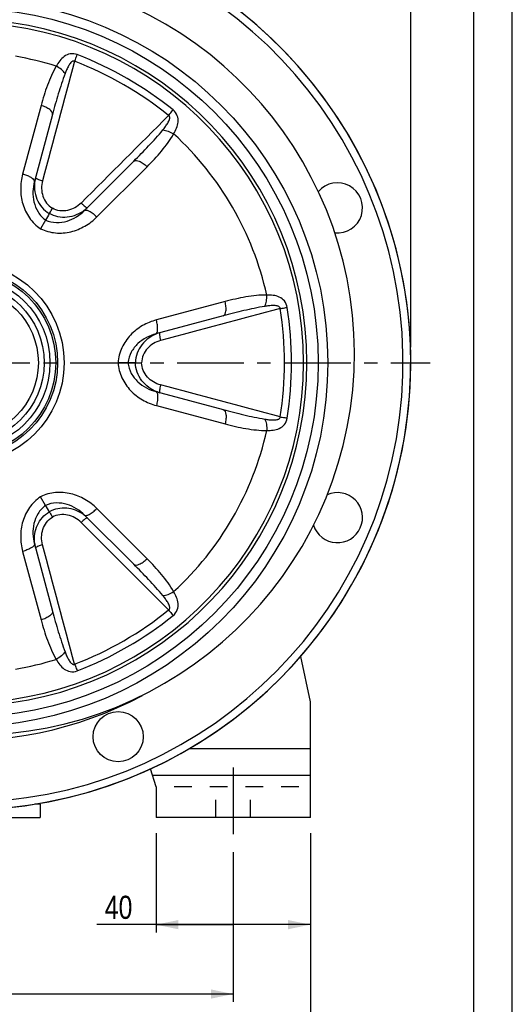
# Model space of a CAD drawing. Header units: millimetres. Extents: x 0 to 841, y 0 to 594.
# Tile 9 of 10: x 712 to 840, y 199 to 454. Entities that reach past the tile are written whole.
import ezdxf

# ---------------------------------------------------------------- set-up
doc = ezdxf.new("R2010")
doc.units = ezdxf.units.MM
doc.header["$LTSCALE"] = 46.2
doc.linetypes.add('CENTER', pattern=[0.6, 0.375, -0.075, 0.075, -0.075])
doc.linetypes.add('HIDDEN', pattern=[0.2, 0.1, -0.1])
doc.layers.get('0').update_dxf_attribs({"linetype": 'CONTINUOUS'})
for name, color, linetype in [('ASSI', 7, 'CONTINUOUS'), ('GEOM', 7, 'CONTINUOUS'), ('QUOTE', 7, 'CONTINUOUS')]:
    doc.layers.add(name, color=color, linetype=linetype)
doc.styles.get("Standard").update_dxf_attribs({"font": 'txt', "width": 0.8})
doc.dimstyles.new('DIMSTYLE_1', dxfattribs={"dimtxt": 6, "dimasz": 5.8, "dimexe": 1, "dimexo": 2, "dimgap": 0.75, "dimtad": 1, "dimdec": 3, "dimtxsty": 'Standard', "dimblk": '_FILLED', "dimblk1": '_FILLED', "dimblk2": '_FILLED', "dimcen": 0.09, "dimadec": 3, "dimazin": 2, "dimtp": 0.5, "dimtm": 0.5, "dimtfac": 1, "dimtdec": 3, "dimtofl": 0, "dimtmove": 0, "dimatfit": 3, "dimldrblk": '_FILLED', "dimfxl": 0, "dimtolj": 1, "dimarcsym": 0})
doc.dimstyles.new('DIMSTYLE_3', dxfattribs={"dimtxt": 6, "dimasz": 5.8, "dimexe": 1, "dimexo": 2, "dimgap": 0.75, "dimtad": 1, "dimdec": 3, "dimtxsty": 'Standard', "dimblk": '_FILLED', "dimblk1": '_FILLED', "dimblk2": '_FILLED', "dimcen": 0.09, "dimadec": 3, "dimazin": 2, "dimtp": 0.3, "dimtm": 0.3, "dimtfac": 1, "dimtdec": 3, "dimtofl": 0, "dimtmove": 0, "dimatfit": 3, "dimldrblk": '_FILLED', "dimfxl": 0, "dimtolj": 1, "dimarcsym": 0})

# ---------------------------------------------------------------- blocks, each defined once
blk = doc.blocks.new('_FILLED')
at = {"color": 0, "linetype": 'ByBlock'}
blk.add_solid([(0, 0), (-1, 0.207), (-1, -0.207)], dxfattribs=at)
blk = doc.blocks.new('*D1')
at = {"layer": 'QUOTE', "color": 2, "linetype": 'Continuous'}
for p, q in [((627.69, 238.09), (627.69, 199.33)), ((767.69, 238.09), (767.69, 199.33)), ((627.69, 201.33), (697.69, 201.33)), ((767.69, 201.33), (697.69, 201.33))]:
    blk.add_line(p, q, dxfattribs=at)
at = {"layer": 'QUOTE', "color": 2, "linetype": 'Continuous', "xscale": 5.8, "yscale": 5.8, "zscale": 5.8, "rotation": 180}
blk.add_blockref('_FILLED', (627.69, 201.33), dxfattribs=at)
at = {"layer": 'QUOTE', "color": 2, "linetype": 'Continuous', "xscale": 5.8, "yscale": 5.8, "zscale": 5.8}
blk.add_blockref('_FILLED', (767.69, 201.33), dxfattribs=at)
at = {"layer": 'QUOTE', "color": 2, "linetype": 'Continuous', "insert": (697.69, 208.83), "char_height": 6, "width": 16.8, "attachment_point": 2, "line_spacing_factor": 0.9}
blk.add_mtext('140', dxfattribs=at)
blk = doc.blocks.new('*D3')
at = {"layer": 'QUOTE', "color": 2, "linetype": 'Continuous'}
for p, q in [((747.69, 243.09), (747.69, 217.33)), ((787.69, 243.09), (787.69, 217.33)), ((767.69, 219.33), (732.35, 219.33)), ((747.69, 219.33), (767.69, 219.33)), ((787.69, 219.33), (767.69, 219.33))]:
    blk.add_line(p, q, dxfattribs=at)
at = {"layer": 'QUOTE', "color": 2, "linetype": 'Continuous', "xscale": 5.8, "yscale": 5.8, "zscale": 5.8, "rotation": 180}
blk.add_blockref('_FILLED', (747.69, 219.33), dxfattribs=at)
at = {"layer": 'QUOTE', "color": 2, "linetype": 'Continuous', "xscale": 5.8, "yscale": 5.8, "zscale": 5.8}
blk.add_blockref('_FILLED', (787.69, 219.33), dxfattribs=at)
at = {"layer": 'QUOTE', "color": 2, "linetype": 'Continuous', "insert": (741.55, 226.83), "char_height": 6, "width": 13.8, "attachment_point": 3, "line_spacing_factor": 0.9}
blk.add_mtext('40', dxfattribs=at)
blk = doc.blocks.new('*D4')
at = {"layer": 'QUOTE', "color": 2, "linetype": 'Continuous'}
for p, q in [((581.69, 369.09), (581.69, 530.41)), ((813.69, 369.09), (813.69, 530.41)), ((581.69, 528.41), (697.69, 528.41)), ((813.69, 528.41), (697.69, 528.41))]:
    blk.add_line(p, q, dxfattribs=at)
at = {"layer": 'QUOTE', "color": 2, "linetype": 'Continuous', "xscale": 5.8, "yscale": 5.8, "zscale": 5.8, "rotation": 180}
blk.add_blockref('_FILLED', (581.69, 528.41), dxfattribs=at)
at = {"layer": 'QUOTE', "color": 2, "linetype": 'Continuous', "xscale": 5.8, "yscale": 5.8, "zscale": 5.8}
blk.add_blockref('_FILLED', (813.69, 528.41), dxfattribs=at)
at = {"layer": 'QUOTE', "color": 2, "linetype": 'Continuous', "insert": (697.69, 535.91), "char_height": 6, "width": 19.8, "attachment_point": 2, "line_spacing_factor": 0.9}
blk.add_mtext('232', dxfattribs=at)
blk = doc.blocks.new('*D18')
at = {"layer": 'QUOTE', "color": 2, "linetype": 'Continuous'}
for p, q in [((607.69, 243.09), (607.69, 182.72)), ((787.69, 243.09), (787.69, 182.72)), ((607.69, 184.72), (697.69, 184.72)), ((787.69, 184.72), (697.69, 184.72))]:
    blk.add_line(p, q, dxfattribs=at)
at = {"layer": 'QUOTE', "color": 2, "linetype": 'Continuous', "xscale": 5.8, "yscale": 5.8, "zscale": 5.8, "rotation": 180}
blk.add_blockref('_FILLED', (607.69, 184.72), dxfattribs=at)
at = {"layer": 'QUOTE', "color": 2, "linetype": 'Continuous', "xscale": 5.8, "yscale": 5.8, "zscale": 5.8}
blk.add_blockref('_FILLED', (787.69, 184.72), dxfattribs=at)
at = {"layer": 'QUOTE', "color": 2, "linetype": 'Continuous', "insert": (697.69, 192.22), "char_height": 6, "width": 16.2, "attachment_point": 2, "line_spacing_factor": 0.9}
blk.add_mtext('180', dxfattribs=at)

msp = doc.modelspace()

# ---------------------------------------------------------------- linework, layer by layer
at = {"color": 7, "linetype": 'Continuous'}
for p, q in [((840, 0), (840, 594)), ((830, 10), (830, 584))]:
    msp.add_line(p, q, dxfattribs=at)
at = {"layer": 'ASSI', "color": 2, "linetype": 'CENTER'}
for p, q in [((697.6856, 365.0915), (818.6856, 365.0915)), ((767.6856, 260.0915), (767.6856, 242.0915))]:
    msp.add_line(p, q, dxfattribs=at)
at = {"layer": 'ASSI', "color": 7, "linetype": 'Continuous'}
for p, q in [((787.6856, 277.0915), (785.1715, 288.9193)), ((756.3511, 265.0197), (787.6856, 265.0197)), ((717.6856, 250.5915), (717.6856, 247.0915)), ((677.6856, 247.0915), (717.6856, 247.0915))]:
    msp.add_line(p, q, dxfattribs=at)
at = {"layer": 'ASSI', "color": 8, "linetype": 'HIDDEN'}
for p, q in [((763.1856, 247.0915), (763.1856, 255.0915)), ((772.1856, 247.0915), (772.1856, 255.0915))]:
    msp.add_line(p, q, dxfattribs=at)
at = {"layer": 'ASSI', "color": 7, "linetype": 'Continuous'}
for centre, radius in [((697.6856, 365.0915), 24.5), ((697.6856, 365.0915), 22.5), ((737.8674, 268.0842), 6.5)]:
    msp.add_circle(centre, radius, dxfattribs=at)
for centre, radius, start, end in [((697.6856, 365.0915), 116, 272.428025, 81.322808), ((794.693, 405.2733), 6.5, 263.830649, 139.815491), ((794.693, 324.9097), 6.5, 197.457767, 114.122453)]:
    msp.add_arc(centre, radius, start, end, dxfattribs=at)
at = {"layer": 'GEOM', "color": 9, "linetype": 'Continuous'}
for p, q in [((717.8815, 431.8085), (713.114, 414.0158)), ((732.3411, 402.915), (745.3663, 415.9402)), ((765.5622, 380.9598), (747.7695, 376.1923)), ((747.7695, 353.9907), (765.5622, 349.2232)), ((745.3663, 314.2428), (732.3411, 327.268)), ((713.114, 316.1672), (717.8815, 298.3745)), ((717.6856, 250.5915), (716.2726, 250.5915))]:
    msp.add_line(p, q, dxfattribs=at)
at = {"layer": 'GEOM', "color": 7, "linetype": 'Continuous'}
for p, q in [((720.8465, 429.5291), (716.1771, 412.1026)), ((729.1528, 404.6113), (741.9097, 417.3682)), ((719.0428, 402.0833), (717.7582, 399.8583)), ((765.0706, 377.2524), (747.6443, 372.583)), ((740.4001, 365.0915), (737.8309, 365.0915)), ((747.6443, 357.6), (765.0706, 352.9306)), ((719.0428, 328.0997), (717.7582, 330.3247)), ((741.9097, 312.8148), (729.1528, 325.5718)), ((716.1771, 318.0802), (720.8465, 300.654)), ((787.6856, 247.0915), (787.6856, 277.0915)), ((747.6856, 255.0915), (746.2519, 259.7808)), ((746.7684, 258.0915), (787.6856, 258.0915)), ((747.6856, 255.0915), (747.6856, 247.0915)), ((717.6856, 250.5915), (717.6856, 247.0915)), ((787.6856, 247.0915), (747.6856, 247.0915))]:
    msp.add_line(p, q, dxfattribs=at)
at = {"layer": 'GEOM', "color": 8, "linetype": 'HIDDEN'}
msp.add_line((784.6856, 255.0915), (750.8227, 255.0915), dxfattribs=at)
at = {"layer": 'GEOM', "color": 7, "linetype": 'Continuous'}
for radius in [94.5, 23.9998, 20.9998, 19.5]:
    msp.add_circle((697.6856, 365.0915), radius, dxfattribs=at)
at = {"layer": 'GEOM', "color": 9, "linetype": 'Continuous'}
for radius in [92, 26.1919]:
    msp.add_circle((697.6856, 365.0915), radius, dxfattribs=at)
at = {"layer": 'GEOM', "color": 7, "linetype": 'Continuous'}
for centre, radius, start, end in [((697.6856, 365.0915), 116, 98.678951, 81.321049), ((700.0856, 367.4915), 99, 180, 81.80388), ((697.6856, 365.0915), 98, 100.58398, 298.302446), ((717.1856, 250.5915), 0.5, 0, 29.456802)]:
    msp.add_arc(centre, radius, start, end, dxfattribs=at)
at = {"layer": 'GEOM', "color": 9, "linetype": 'Continuous'}
for centre, radius, start, end in [((697.6856, 365.0915), 114, 98.831055, 81.168946), ((697.6856, 365.0915), 88.2166, 272.457274, 87.542726), ((697.6856, 365.0915), 89.07, 272.457274, 87.542726), ((697.6856, 365.0915), 80.6362, 72.581922, 80.328731), ((693.3223, 357.534), 93.8332, 51.20982, 68.79018), ((694.2076, 359.0674), 90.2279, 51.033088, 68.96691), ((697.6856, 365.0915), 80.6362, 12.581927, 47.418047), ((725.1151, 410.8275), 8.9635, 165.005346, 169.074055), ((723.5702, 411.7236), 8.9767, 307.810768, 314.993343), ((690.7344, 365.0915), 90.2231, 351.032609, 8.967391), ((688.9639, 365.0915), 93.8282, 351.209353, 8.790647), ((751.0084, 364.2075), 8.9608, 105.006998, 109.530834), ((751.0086, 365.9761), 8.9614, 250.508227, 254.992977), ((697.6856, 365.0915), 80.6362, 312.581927, 347.418047), ((723.5688, 318.4566), 8.9796, 45.013074, 53.932733), ((725.1296, 319.3581), 8.9782, 186.135358, 190.512533), ((725.1132, 319.3547), 8.9614, 190.510216, 194.992983), ((694.2072, 371.1163), 90.2286, 291.03316, 308.966841), ((693.3219, 372.6496), 93.8339, 291.209885, 308.790115), ((697.6856, 365.0915), 80.6362, 279.671262, 287.418041)]:
    msp.add_arc(centre, radius, start, end, dxfattribs=at)
for points, knots in [([(727.2696, 445.0111), (726.6944, 445.2349), (725.4574, 445.3755), (723.8428, 444.6492), (722.6743, 443.4524), (722.0896, 442.5198), (721.8236, 442.0308)], [0, 0, 0, 0, 0.27213934, 0.51683032, 0.75460675, 1, 1, 1, 1]), ([(726.591, 443.2837), (726.6529, 443.4432), (726.8771, 444.0198), (727.1034, 444.5955), (727.2696, 445.0111)], [0, 0, 0, 0, 0.27659636, 1, 1, 1, 1]), ([(721.8236, 442.0308), (721.3625, 441.2518), (720.5411, 439.6269), (719.1636, 436.2326), (718.359, 433.5904), (717.8815, 431.8085)], [0, 0, 0, 0, 0.24722965, 0.49613227, 1, 1, 1, 1]), ([(724.1033, 440.0851), (723.8499, 440.4804), (723.1419, 441.2193), (722.2988, 441.7808), (721.8233, 442.0303)], [0, 0, 0, 0, 0.46648174, 1, 1, 1, 1]), ([(726.591, 443.2837), (726.5092, 443.3331), (726.3147, 443.3857), (726.0393, 443.3023), (725.8103, 443.1502), (725.5477, 442.9023), (725.2724, 442.5447), (724.9907, 442.0832), (724.7403, 441.6011), (724.4352, 440.9383), (724.2321, 440.4283), (724.1033, 440.0851)], [0, 0, 0, 0, 0.06557891, 0.12927603, 0.1914653, 0.25313363, 0.37615343, 0.49963193, 0.62375852, 0.74854998, 1, 1, 1, 1]), ([(724.1033, 440.0851), (723.4576, 438.3645), (722.322, 434.8573), (721.3241, 431.3117), (720.8465, 429.5291)], [0, 0, 0, 0, 0.49894395, 1, 1, 1, 1]), ([(720.8465, 429.5291), (720.9695, 429.9882), (720.3609, 430.6345), (719.6662, 431.0864), (718.9201, 431.4755), (718.3092, 431.6914), (717.8815, 431.8085)], [0, 0, 0, 0, 0.36374145, 0.50460943, 0.66066787, 1, 1, 1, 1]), ([(749.4231, 425.4667), (749.656, 425.75), (749.9962, 426.1811), (750.4179, 426.7769), (750.7103, 427.235), (750.9689, 427.71), (751.1411, 428.1274), (751.2238, 428.4789), (751.2418, 428.7532), (751.1754, 429.033), (751.0328, 429.1744), (750.9493, 429.2204)], [0, 0, 0, 0, 0.25154869, 0.37638827, 0.50055757, 0.62407285, 0.74711502, 0.8087814, 0.87100646, 0.93463052, 1, 1, 1, 1]), ([(750.9493, 429.2204), (751.0565, 429.3537), (751.4437, 429.8362), (751.8292, 430.3201), (752.106, 430.6718)], [0, 0, 0, 0, 0.27659491, 1, 1, 1, 1]), ([(752.2479, 424.4651), (752.5384, 424.94), (753.0539, 425.913), (753.5058, 427.5234), (753.3282, 429.2855), (752.5865, 430.2845), (752.106, 430.6718)], [0, 0, 0, 0, 0.24544172, 0.48325335, 0.72792654, 1, 1, 1, 1]), ([(741.9097, 417.3682), (743.2147, 418.6732), (745.7864, 421.3101), (748.2559, 424.0472), (749.4231, 425.4667)], [0, 0, 0, 0, 0.50105617, 1, 1, 1, 1]), ([(745.3663, 415.9402), (746.6707, 417.2446), (748.5565, 419.2625), (750.8074, 422.1525), (751.8038, 423.6763), (752.2479, 424.4651)], [0, 0, 0, 0, 0.50386873, 0.75277096, 1, 1, 1, 1]), ([(749.4231, 425.4667), (749.8921, 425.445), (750.886, 425.2012), (751.7938, 424.7518), (752.2477, 424.4647)], [0, 0, 0, 0, 0.4664879, 1, 1, 1, 1]), ([(741.9097, 417.3682), (742.2458, 417.7043), (743.1098, 417.5004), (743.8486, 417.1247), (744.5586, 416.6731), (745.051, 416.252), (745.3663, 415.9402)], [0, 0, 0, 0, 0.36374146, 0.50460943, 0.66066788, 1, 1, 1, 1]), ([(713.114, 414.0158), (712.7789, 412.7651), (712.4243, 410.149), (712.968, 406.1999), (714.6907, 402.5349), (716.6408, 400.6031), (717.7582, 399.8584)], [0, 0, 0, 0, 0.24536673, 0.49373136, 0.74552673, 1, 1, 1, 1]), ([(716.1606, 412.3323), (716.0989, 412.5027), (715.7715, 412.8484), (715.1019, 413.2742), (714.1824, 413.6884), (713.4864, 413.9144), (713.114, 414.0158)], [0, 0, 0, 0, 0.15304716, 0.3825094, 0.67400502, 1, 1, 1, 1]), ([(716.1771, 412.1026), (715.9496, 411.2536), (715.6796, 409.4767), (715.9285, 406.7487), (716.9624, 404.1066), (718.2639, 402.65), (719.0428, 402.0833)], [0, 0, 0, 0, 0.23931483, 0.48441768, 0.73775825, 1, 1, 1, 1]), ([(716.3141, 412.5264), (716.1549, 411.7018), (716.0683, 409.9976), (716.6728, 407.5143), (717.9919, 405.3201), (719.2994, 404.2072), (720.0211, 403.7773)], [0, 0, 0, 0, 0.24994856, 0.4999096, 0.74998199, 1, 1, 1, 1]), ([(716.1771, 412.1026), (716.1917, 412.1571), (716.19, 412.2385), (716.1678, 412.3125), (716.1606, 412.3323)], [0, 0, 0, 0, 0.72788059, 1, 1, 1, 1]), ([(716.4569, 413.1466), (716.4539, 413.1354), (716.4595, 413.0634), (716.5226, 413.0156), (716.5677, 412.9806)], [0, 0, 0, 0, 0.1692906, 1, 1, 1, 1]), ([(716.5677, 412.9806), (716.5909, 412.9625), (716.7123, 412.8783), (716.8447, 412.8116), (716.9518, 412.7618)], [0, 0, 0, 0, 0.19948577, 1, 1, 1, 1]), ([(716.9518, 412.7618), (717.0431, 412.7193), (717.4744, 412.537), (717.9221, 412.396), (718.2767, 412.3002)], [0, 0, 0, 0, 0.21524261, 1, 1, 1, 1]), ([(718.2767, 412.3002), (718.1026, 411.6523), (717.9338, 410.2985), (718.2672, 408.2777), (719.2093, 406.4435), (720.2352, 405.5041), (720.8137, 405.1505)], [0, 0, 0, 0, 0.24875165, 0.49812742, 0.74861694, 1, 1, 1, 1]), ([(728.274, 406.5283), (727.7998, 406.0534), (726.7115, 405.2303), (724.7947, 404.5087), (722.7353, 404.4076), (721.4091, 404.8264), (720.8137, 405.1505)], [0, 0, 0, 0, 0.24880668, 0.4982066, 0.74865556, 1, 1, 1, 1]), ([(728.274, 406.5283), (728.4532, 406.3498), (728.796, 406.0296), (729.2736, 405.6439), (729.6201, 405.4222), (729.8211, 405.348), (729.8988, 405.3573), (729.9169, 405.3754)], [0, 0, 0, 0, 0.36965239, 0.68409894, 0.8994428, 0.96248637, 1, 1, 1, 1]), ([(719.0428, 402.0833), (719.9233, 401.6921), (721.8358, 401.2932), (724.641, 401.7192), (727.1278, 402.8676), (728.5313, 403.9898), (729.1528, 404.6113)], [0, 0, 0, 0, 0.26231642, 0.51566749, 0.76072147, 1, 1, 1, 1]), ([(729.0734, 404.6317), (728.4417, 404.1415), (727.0386, 403.3271), (724.6833, 402.7282), (722.2514, 402.8275), (720.7191, 403.3869), (720.0211, 403.7773)], [0, 0, 0, 0, 0.24994927, 0.49992858, 0.74998054, 1, 1, 1, 1]), ([(729.1527, 404.6112), (729.2655, 404.724), (729.6002, 404.7386), (730.0034, 404.6105), (730.4196, 404.4167), (730.875, 404.1393), (731.5439, 403.6564), (732.0268, 403.2268), (732.3411, 402.915)], [0, 0, 0, 0, 0.12684902, 0.2238871, 0.34505899, 0.4878256, 0.64813762, 1, 1, 1, 1]), ([(717.7582, 399.8584), (718.9622, 399.2632), (721.6102, 398.5399), (725.6456, 398.8808), (729.3374, 400.3843), (731.4255, 401.9995), (732.3411, 402.915)], [0, 0, 0, 0, 0.25449705, 0.50630045, 0.75463398, 1, 1, 1, 1]), ([(765.0706, 377.2524), (765.5297, 377.3754), (765.7852, 378.2256), (765.8292, 379.0532), (765.7931, 379.8939), (765.6746, 380.5309), (765.5622, 380.9598)], [0, 0, 0, 0, 0.36374145, 0.50460943, 0.66066787, 1, 1, 1, 1]), ([(776.3859, 382.6571), (775.4808, 382.6669), (773.6629, 382.5658), (770.0345, 382.0616), (767.3441, 381.4373), (765.5622, 380.9598)], [0, 0, 0, 0, 0.24722965, 0.49613228, 1, 1, 1, 1]), ([(775.8408, 379.7099), (776.0565, 380.127), (776.3423, 381.1096), (776.4071, 382.1205), (776.3854, 382.6571)], [0, 0, 0, 0, 0.46648173, 1, 1, 1, 1]), ([(781.69, 379.4308), (781.5962, 380.0409), (781.0994, 381.1824), (779.6631, 382.2176), (778.0424, 382.6312), (776.9424, 382.6712), (776.3859, 382.657)], [0, 0, 0, 0, 0.27214633, 0.51683971, 0.75461134, 1, 1, 1, 1]), ([(775.8408, 379.7099), (774.0279, 379.4089), (770.4227, 378.6387), (766.8532, 377.73), (765.0706, 377.2524)], [0, 0, 0, 0, 0.49894395, 1, 1, 1, 1]), ([(779.8547, 379.1548), (779.8567, 379.2504), (779.8049, 379.4451), (779.5949, 379.6418), (779.3487, 379.7642), (779.0027, 379.8676), (778.5554, 379.9273), (778.0148, 379.9404), (777.4721, 379.9162), (776.7456, 379.849), (776.2024, 379.77), (775.8408, 379.7099)], [0, 0, 0, 0, 0.0655904, 0.12928807, 0.19148012, 0.25314943, 0.37616827, 0.49964366, 0.62376702, 0.74855552, 1, 1, 1, 1]), ([(779.8547, 379.1548), (780.0238, 379.181), (780.6352, 379.275), (781.247, 379.3669), (781.69, 379.4308)], [0, 0, 0, 0, 0.27659669, 1, 1, 1, 1]), ([(747.7695, 376.1923), (746.5188, 375.8571), (744.076, 374.8563), (740.9278, 372.4109), (738.6152, 369.0864), (737.9171, 366.4316), (737.8309, 365.0915)], [0, 0, 0, 0, 0.2453596, 0.4937114, 0.74553402, 1, 1, 1, 1]), ([(747.6442, 372.583), (747.7983, 372.6243), (747.9783, 372.9068), (748.069, 373.32), (748.1093, 373.7774), (748.0967, 374.3105), (748.0129, 375.1312), (747.8823, 375.7642), (747.7695, 376.1923)], [0, 0, 0, 0, 0.12684902, 0.2238871, 0.34505899, 0.4878256, 0.64813762, 1, 1, 1, 1]), ([(747.6443, 372.583), (746.7953, 372.3555), (745.1216, 371.7011), (742.8836, 370.1216), (741.1122, 367.9052), (740.5014, 366.0496), (740.4, 365.0916)], [0, 0, 0, 0, 0.23928584, 0.48435977, 0.73772683, 1, 1, 1, 1]), ([(748.0127, 372.6527), (747.2267, 372.374), (745.724, 371.5921), (743.8981, 369.8303), (742.6737, 367.603), (742.3677, 365.9261), (742.3563, 365.0918)], [0, 0, 0, 0, 0.24995257, 0.49986797, 0.74992316, 1, 1, 1, 1]), ([(748.8651, 370.8635), (748.217, 370.6902), (746.9602, 370.1597), (745.3772, 368.8607), (744.2594, 367.1279), (743.9589, 365.7695), (743.9418, 365.0915)], [0, 0, 0, 0, 0.24872973, 0.49806831, 0.74854046, 1, 1, 1, 1]), ([(748.6882, 372.8626), (748.6634, 372.856), (748.6165, 372.7934), (748.5802, 372.5822), (748.599, 372.1713), (748.6942, 371.5648), (748.8001, 371.1079), (748.8651, 370.8635)], [0, 0, 0, 0, 0.03751383, 0.10055747, 0.31590099, 0.63034701, 1, 1, 1, 1]), ([(737.8309, 365.0915), (737.9174, 363.7514), (738.615, 361.0966), (740.9278, 357.7722), (744.0758, 355.3267), (746.5187, 354.3259), (747.7695, 353.9907)], [0, 0, 0, 0, 0.25447303, 0.50628539, 0.75462558, 1, 1, 1, 1]), ([(740.4, 365.0916), (740.5014, 364.1335), (741.1122, 362.2778), (742.8837, 360.0613), (745.1217, 358.4819), (746.7954, 357.8275), (747.6443, 357.6)], [0, 0, 0, 0, 0.26229584, 0.51565558, 0.76071563, 1, 1, 1, 1]), ([(748.0184, 357.5282), (747.2317, 357.8067), (745.7275, 358.5882), (743.8997, 360.3504), (742.6738, 362.5789), (742.3677, 364.2569), (742.3563, 365.0918)], [0, 0, 0, 0, 0.24994796, 0.49986558, 0.74992246, 1, 1, 1, 1]), ([(748.8651, 359.3195), (748.217, 359.4928), (746.9603, 360.0233), (745.3772, 361.3223), (744.2594, 363.0552), (743.9589, 364.4135), (743.9418, 365.0915)], [0, 0, 0, 0, 0.24872525, 0.49806574, 0.74853928, 1, 1, 1, 1]), ([(747.6442, 357.6), (747.7983, 357.5587), (747.9783, 357.2762), (748.069, 356.863), (748.1093, 356.4056), (748.0967, 355.8725), (748.0129, 355.0518), (747.8823, 354.4188), (747.7695, 353.9907)], [0, 0, 0, 0, 0.12684902, 0.2238871, 0.34505899, 0.4878256, 0.64813762, 1, 1, 1, 1]), ([(748.8651, 359.3195), (748.8001, 359.0751), (748.6942, 358.6182), (748.599, 358.0117), (748.5802, 357.6008), (748.6165, 357.3897), (748.6634, 357.327), (748.6882, 357.3204)], [0, 0, 0, 0, 0.36965292, 0.68409896, 0.89944251, 0.96248616, 1, 1, 1, 1]), ([(765.0706, 352.9306), (766.8532, 352.453), (770.4227, 351.5443), (774.0279, 350.7742), (775.8408, 350.4732)], [0, 0, 0, 0, 0.50105617, 1, 1, 1, 1]), ([(765.0706, 352.9306), (765.5297, 352.8076), (765.7852, 351.9574), (765.8292, 351.1298), (765.7931, 350.2891), (765.6746, 349.6521), (765.5622, 349.2232)], [0, 0, 0, 0, 0.36374146, 0.50460943, 0.66066788, 1, 1, 1, 1]), ([(775.8408, 350.4732), (776.2026, 350.413), (776.746, 350.3339), (777.4728, 350.2667), (778.0158, 350.2426), (778.5565, 350.256), (779.004, 350.3156), (779.3498, 350.4197), (779.5964, 350.5414), (779.8055, 350.7387), (779.8566, 350.9329), (779.8547, 351.0282)], [0, 0, 0, 0, 0.25154869, 0.37638827, 0.50055758, 0.62407286, 0.74711504, 0.80878142, 0.87100647, 0.93463053, 1, 1, 1, 1]), ([(775.8408, 350.4731), (776.0565, 350.0561), (776.3423, 349.0735), (776.407, 348.0625), (776.3853, 347.526)], [0, 0, 0, 0, 0.4664879, 1, 1, 1, 1]), ([(776.3857, 347.526), (776.9423, 347.5119), (778.0427, 347.5519), (779.6633, 347.9658), (781.1005, 349.0006), (781.5948, 350.1425), (781.69, 350.7523)], [0, 0, 0, 0, 0.24544172, 0.48325335, 0.72792654, 1, 1, 1, 1]), ([(779.8547, 351.0282), (780.0238, 351.002), (780.6352, 350.908), (781.247, 350.8161), (781.69, 350.7523)], [0, 0, 0, 0, 0.27659489, 1, 1, 1, 1]), ([(765.5622, 349.2232), (767.3441, 348.7457), (770.0345, 348.1215), (773.6627, 347.6172), (775.4806, 347.5162), (776.3857, 347.526)], [0, 0, 0, 0, 0.50386873, 0.75277096, 1, 1, 1, 1]), ([(717.7582, 330.3247), (716.6406, 329.58), (714.6906, 327.6478), (712.9679, 323.9828), (712.4242, 320.0338), (712.7789, 317.418), (713.114, 316.1672)], [0, 0, 0, 0, 0.25449805, 0.50630091, 0.75463411, 1, 1, 1, 1]), ([(732.3411, 327.268), (731.4256, 328.1835), (729.3376, 329.7985), (725.6459, 331.3022), (721.6104, 331.6429), (718.962, 330.9202), (717.7582, 330.3247)], [0, 0, 0, 0, 0.24534399, 0.49368375, 0.74549558, 1, 1, 1, 1]), ([(719.0429, 328.0998), (718.2637, 327.533), (716.9621, 326.0759), (715.9284, 323.4336), (715.6795, 320.7058), (715.9497, 318.9291), (716.1771, 318.0802)], [0, 0, 0, 0, 0.26231667, 0.5156681, 0.76072178, 1, 1, 1, 1]), ([(729.1528, 325.5718), (728.5313, 326.1932), (727.1278, 327.3154), (724.6412, 328.4638), (721.836, 328.8898), (719.9234, 328.4911), (719.0429, 328.0998)], [0, 0, 0, 0, 0.23926604, 0.48431064, 0.73766521, 1, 1, 1, 1]), ([(728.8554, 325.7151), (728.2274, 326.1724), (726.8442, 326.9263), (724.5457, 327.4618), (722.1851, 327.3352), (720.6998, 326.7852), (720.0212, 326.4057)], [0, 0, 0, 0, 0.24990294, 0.4998421, 0.74990762, 1, 1, 1, 1]), ([(729.1527, 325.5719), (729.2655, 325.459), (729.6002, 325.4444), (730.0034, 325.5725), (730.4196, 325.7663), (730.875, 326.0437), (731.5439, 326.5266), (732.0268, 326.9562), (732.3411, 327.268)], [0, 0, 0, 0, 0.12684902, 0.2238871, 0.34505899, 0.4878256, 0.64813762, 1, 1, 1, 1]), ([(716.2028, 318.3986), (716.1197, 319.172), (716.1568, 320.7488), (716.8414, 323.0106), (718.132, 324.9946), (719.3525, 326.0073), (720.0212, 326.4057)], [0, 0, 0, 0, 0.24990066, 0.49984031, 0.74990663, 1, 1, 1, 1]), ([(718.2767, 317.8828), (718.1027, 318.5307), (717.9337, 319.8843), (718.2672, 321.9048), (719.209, 323.7392), (720.2351, 324.6787), (720.8137, 325.0325)], [0, 0, 0, 0, 0.24872487, 0.49806501, 0.74853819, 1, 1, 1, 1]), ([(728.274, 323.6548), (727.7999, 324.1294), (726.7121, 324.9525), (724.7956, 325.674), (722.736, 325.7756), (721.4094, 325.3567), (720.8137, 325.0325)], [0, 0, 0, 0, 0.24872973, 0.49806831, 0.74854046, 1, 1, 1, 1]), ([(729.9169, 324.8076), (729.8987, 324.8257), (729.821, 324.835), (729.62, 324.7608), (729.2736, 324.5391), (728.796, 324.1534), (728.4532, 323.8332), (728.274, 323.6548)], [0, 0, 0, 0, 0.03751383, 0.10055747, 0.31590099, 0.63034701, 1, 1, 1, 1]), ([(716.1606, 317.8507), (716.0989, 317.6803), (715.7715, 317.3346), (715.1019, 316.9088), (714.1824, 316.4946), (713.4864, 316.2686), (713.114, 316.1672)], [0, 0, 0, 0, 0.15304716, 0.3825094, 0.67400501, 1, 1, 1, 1]), ([(716.1771, 318.0804), (716.1917, 318.026), (716.19, 317.9445), (716.1678, 317.8705), (716.1606, 317.8507)], [0, 0, 0, 0, 0.7278806, 1, 1, 1, 1]), ([(716.5677, 317.2025), (716.5486, 317.1876), (716.4996, 317.1462), (716.4456, 317.0786), (716.4569, 317.0364)], [0, 0, 0, 0, 0.35617964, 1, 1, 1, 1]), ([(716.9518, 317.4213), (716.9118, 317.4026), (716.7794, 317.3381), (716.6493, 317.2659), (716.5677, 317.2025)], [0, 0, 0, 0, 0.29914558, 1, 1, 1, 1]), ([(718.2767, 317.8828), (718.1524, 317.8492), (717.7031, 317.7191), (717.2593, 317.5643), (716.9518, 317.4213)], [0, 0, 0, 0, 0.27508217, 1, 1, 1, 1]), ([(741.9097, 312.8148), (742.2458, 312.4787), (743.1098, 312.6826), (743.8486, 313.0583), (744.5586, 313.5099), (745.051, 313.931), (745.3663, 314.2428)], [0, 0, 0, 0, 0.36374145, 0.50460943, 0.66066787, 1, 1, 1, 1]), ([(752.248, 305.7178), (751.8039, 306.5066), (750.8074, 308.0304), (748.5566, 310.9205), (746.6707, 312.9384), (745.3663, 314.2428)], [0, 0, 0, 0, 0.24722965, 0.49613228, 1, 1, 1, 1]), ([(749.4231, 304.7163), (748.2559, 306.1358), (745.7864, 308.8729), (743.2147, 311.5098), (741.9097, 312.8148)], [0, 0, 0, 0, 0.49894395, 1, 1, 1, 1]), ([(749.4231, 304.7163), (749.8921, 304.7381), (750.886, 304.9818), (751.7939, 305.4312), (752.2477, 305.7182)], [0, 0, 0, 0, 0.46648173, 1, 1, 1, 1]), ([(750.9493, 300.9626), (751.0331, 301.0087), (751.1758, 301.1509), (751.2412, 301.4311), (751.2241, 301.7056), (751.1406, 302.0569), (750.9686, 302.4741), (750.7098, 302.9488), (750.4174, 303.4067), (749.996, 304.0023), (749.6559, 304.4332), (749.4231, 304.7163)], [0, 0, 0, 0, 0.06559043, 0.1292881, 0.19148016, 0.25314946, 0.3761683, 0.49964368, 0.62376704, 0.74855553, 1, 1, 1, 1]), ([(752.106, 299.5112), (752.5875, 299.8975), (753.3277, 300.8985), (753.506, 302.66), (753.0538, 304.2703), (752.5384, 305.243), (752.248, 305.7178)], [0, 0, 0, 0, 0.27214633, 0.51683971, 0.75461134, 1, 1, 1, 1]), ([(720.8465, 300.654), (720.9695, 300.1948), (720.3609, 299.5485), (719.6662, 299.0966), (718.9201, 298.7075), (718.3092, 298.4916), (717.8815, 298.3745)], [0, 0, 0, 0, 0.36374157, 0.50460955, 0.66066797, 1, 1, 1, 1]), ([(720.8465, 300.654), (721.3241, 298.8713), (722.3221, 295.3258), (723.4573, 291.8184), (724.1033, 290.0979)], [0, 0, 0, 0, 0.50104909, 1, 1, 1, 1]), ([(750.9493, 300.9626), (751.0565, 300.8293), (751.4437, 300.3468), (751.8292, 299.8629), (752.1059, 299.5112)], [0, 0, 0, 0, 0.27659669, 1, 1, 1, 1]), ([(717.8815, 298.3745), (718.3588, 296.5927), (719.1646, 293.9511), (720.5399, 290.556), (721.3616, 288.9309), (721.8235, 288.1524)], [0, 0, 0, 0, 0.50381433, 0.75277972, 1, 1, 1, 1]), ([(724.1033, 290.0979), (723.85, 289.7026), (723.1419, 288.9638), (722.2988, 288.4023), (721.8233, 288.1528)], [0, 0, 0, 0, 0.4664879, 1, 1, 1, 1]), ([(724.1033, 290.0979), (724.2322, 289.7546), (724.4354, 289.2444), (724.7406, 288.5814), (724.9911, 288.0991), (725.2731, 287.6376), (725.5484, 287.2799), (725.8114, 287.0325), (726.0401, 286.8798), (726.3155, 286.7971), (726.5094, 286.85), (726.591, 286.8994)], [0, 0, 0, 0, 0.25153822, 0.37637252, 0.50053649, 0.62404658, 0.74708374, 0.80874797, 0.8709513, 0.9345855, 1, 1, 1, 1]), ([(721.8235, 288.1524), (722.0895, 287.6634), (722.6744, 286.7304), (723.8431, 285.534), (725.4579, 284.8066), (726.6939, 284.9495), (727.2696, 285.1719)], [0, 0, 0, 0, 0.24543829, 0.48324562, 0.72791197, 1, 1, 1, 1]), ([(726.591, 286.8994), (726.6529, 286.7398), (726.8771, 286.1633), (727.1034, 285.5875), (727.2696, 285.1719)], [0, 0, 0, 0, 0.27659483, 1, 1, 1, 1])]:
    msp.add_open_spline(points, degree=3, knots=knots, dxfattribs=at)
for points in [[(726.591, 443.2837), (723.8215, 432.9553), (721.0522, 422.6269), (718.2767, 412.3002)], [(750.9493, 429.2204), (743.3894, 421.6578), (735.8295, 414.0953), (728.274, 406.5283)], [(779.8547, 379.1548), (769.5254, 376.389), (759.196, 373.6232), (748.8651, 370.8635)], [(779.8547, 351.0282), (769.5254, 353.794), (759.196, 356.5598), (748.8651, 359.3195)], [(750.9493, 300.9626), (743.3894, 308.5252), (735.8295, 316.0877), (728.274, 323.6548)], [(726.591, 286.8994), (723.8215, 297.2277), (721.0522, 307.5561), (718.2767, 317.8828)]]:
    msp.add_open_spline(points, degree=3, dxfattribs=at)
at = {"layer": 'GEOM', "color": 7, "linetype": 'Continuous'}
for points in [[(720.0211, 403.7773), (719.6948, 403.2128), (719.3688, 402.6481), (719.0428, 402.0833)], [(742.3563, 365.0918), (741.7042, 365.0914), (741.0521, 365.0916), (740.4, 365.0916)], [(720.0212, 326.4057), (719.6948, 326.9702), (719.3689, 327.535), (719.0429, 328.0998)]]:
    msp.add_open_spline(points, degree=3, dxfattribs=at)
for points, knots in [([(720.021, 403.7775), (720.0579, 403.8416), (720.3243, 404.298), (720.5865, 404.7568), (720.8137, 405.1505)], [0, 0, 0, 0, 0.13993519, 1, 1, 1, 1]), ([(742.3563, 365.0915), (742.4303, 365.0914), (742.9588, 365.0949), (743.4872, 365.0916), (743.9418, 365.0915)], [0, 0, 0, 0, 0.1399457, 1, 1, 1, 1]), ([(720.021, 326.4055), (720.0578, 326.3414), (720.3252, 325.8856), (720.5865, 325.4262), (720.8137, 325.0325)], [0, 0, 0, 0, 0.13994592, 1, 1, 1, 1])]:
    msp.add_open_spline(points, degree=3, knots=knots, dxfattribs=at)

# ---------------------------------------------------------------- dimensions: what is measured, and where the dimension line sits
at = {"layer": 'QUOTE', "color": 2, "linetype": 'Continuous'}
for base, p1, p2, dimstyle, picture, middle in [((813.6856, 528.4131), (581.6856, 367.0915), (813.6856, 367.0915), 'DIMSTYLE_1', '*D4', (697.2856, 528.4131)), ((787.6856, 219.3259), (747.6856, 245.0915), (787.6856, 245.0915), 'DIMSTYLE_3', '*D3', (736.5528, 219.3259))]:
    dim = msp.add_linear_dim(base=base, p1=p1, p2=p2, dimstyle=dimstyle, dxfattribs=at)
    dim.commit()
    dim.dimension.update_dxf_attribs({"geometry": picture, "text_midpoint": middle, "dimtype": 160})
for base, p1, p2, picture, middle in [((607.6856, 184.7247), (787.6856, 245.0915), (607.6856, 245.0915), '*D18', (697.2856, 184.7247)), ((627.6856, 201.3333), (767.6856, 240.0915), (627.6856, 240.0915), '*D1', (697.2856, 201.3333))]:
    dim = msp.add_linear_dim(base=base, p1=p1, p2=p2, angle=180, dimstyle='DIMSTYLE_1', dxfattribs=at)
    dim.commit()
    dim.dimension.update_dxf_attribs({"geometry": picture, "text_midpoint": middle, "dimtype": 160})

doc.saveas('drawing.dxf')
